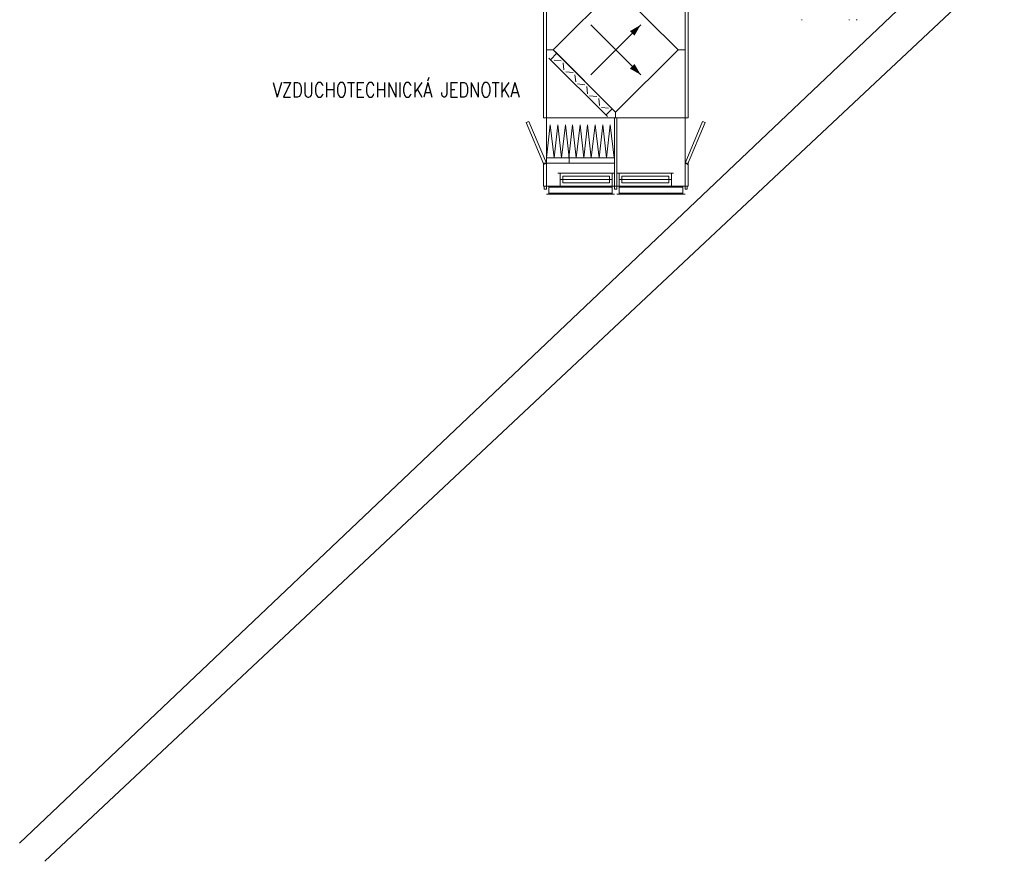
# Model space of a CAD drawing. Header units: millimetres. Extents: x -4829 to 407110, y -34854 to 354616.
# Tile 5 of 75: x 14086 to 27352, y -34854 to -23520. Entities that reach past the tile are written whole.
import ezdxf
from ezdxf.enums import TextEntityAlignment as Align

# ---------------------------------------------------------------- set-up
doc = ezdxf.new("R2010")
doc.units = ezdxf.units.MM
doc.header["$LTSCALE"] = 15
doc.styles.get("Standard").update_dxf_attribs({"font": 'romans.shx', "width": 0.8})

# ---------------------------------------------------------------- blocks, each defined once
blk = doc.blocks.new('A$C580b18a6')
at = {"lineweight": 5}
for p, q in [((-19836, -31280), (-6570, -18696)), ((-6634, -19467), (-19498, -31524))]:
    blk.add_line(p, q, dxfattribs=at)
blk = doc.blocks.new('A$Cf38c0126')
at = {"linetype": 'Continuous', "lineweight": 5}
for p, q in [((18173, -17225), (18164, -17225)), ((18814, -17225), (18805, -17225)), ((18914, -17225), (18904, -17225))]:
    blk.add_line(p, q, dxfattribs=at)
at = {"lineweight": 5}
for points in [[(14689, -18548), (14689, -16712), (14728, -16712), (14728, -18548)], [(14728, -18548), (14728, -16712), (16597, -16712), (16597, -18548)], [(16637, -18548), (16637, -16712), (16597, -16712), (16597, -18548)], [(15661, -16789), (16505, -17632), (15661, -18471), (14820, -17632)], [(14689, -18548), (14689, -18545), (14728, -18545), (14728, -18548)], [(14728, -19465), (14728, -18548), (15648, -18548), (15648, -19465)], [(15679, -19465), (15679, -18548), (15648, -18548), (15648, -19465)], [(15679, -19465), (15679, -18548), (16597, -18548), (16597, -19465)], [(16637, -18548), (16637, -18545), (16597, -18545), (16597, -18548)], [(14692, -19174), (14458, -18610), (14493, -18595), (14728, -19159)], [(16632, -19174), (16867, -18610), (16831, -18595), (16597, -19159)], [(14728, -19159), (14728, -19085), (15037, -19085), (15037, -19159)], [(15037, -19159), (15037, -19085), (15648, -19085), (15648, -19159)], [(14689, -19465), (14689, -19159), (14728, -19159), (14728, -19465)], [(16637, -19465), (16637, -19159), (16597, -19159), (16597, -19465)], [(15581, -19334), (15581, -19420), (14948, -19420), (14948, -19334)], [(16377, -19334), (16377, -19420), (15744, -19420), (15744, -19334)], [(14698, -19465), (14698, -19506), (14728, -19506), (14728, -19465)], [(14761, -19559), (14761, -19482), (15616, -19482), (15616, -19559)], [(15648, -19465), (15648, -19506), (15679, -19506), (15679, -19465)], [(15648, -19465), (15648, -19506), (15679, -19506), (15679, -19465)], [(15708, -19559), (15708, -19482), (16567, -19482), (16567, -19559)], [(16597, -19465), (16597, -19506), (16626, -19506), (16626, -19465)]]:
    blk.add_lwpolyline(points, close=True, dxfattribs=at)
for points in [[(15327, -17294), (16000, -17967)], [(15327, -17967), (16000, -17294)], [(14820, -17632), (14728, -17632)], [(16597, -17632), (16505, -17632)], [(14761, -17741), (15551, -18530)], [(14785, -17764), (14868, -17676)], [(14832, -17768), (14927, -17780)], [(14847, -17655), (15637, -18447)], [(14963, -17901), (14956, -17807)], [(14992, -17928), (15088, -17937)], [(15126, -18062), (15114, -17967)], [(15150, -18088), (15248, -18100)], [(15284, -18222), (15275, -18124)], [(15310, -18248), (15408, -18258)], [(15444, -18382), (15435, -18284)], [(15471, -18409), (15566, -18418)], [(15530, -18509), (15616, -18423)], [(15661, -18548), (15661, -18471)], [(14728, -19085), (14779, -18640)], [(14832, -19085), (14779, -18640)], [(14832, -19085), (14882, -18640)], [(14933, -19085), (14882, -18640)], [(14933, -19085), (14984, -18640)], [(15037, -19085), (14984, -18640)], [(15030, -19085), (15079, -18640)], [(15132, -19085), (15079, -18640)], [(15132, -19085), (15183, -18640)], [(15233, -19085), (15183, -18640)], [(15233, -19085), (15284, -18640)], [(15334, -19085), (15284, -18640)], [(15334, -19085), (15385, -18640)], [(15438, -19085), (15385, -18640)], [(15438, -19085), (15488, -18640)], [(15539, -19085), (15488, -18640)], [(15539, -19085), (15590, -18640)], [(15643, -19085), (15590, -18640)], [(15648, -19159), (14728, -19159)], [(15648, -19290), (14882, -19290)], [(14912, -19290), (14912, -19465)], [(15616, -19290), (15616, -19465)], [(16442, -19290), (15679, -19290)], [(15708, -19290), (15708, -19465)], [(16414, -19290), (16414, -19465)], [(14728, -19465), (15648, -19465)], [(14761, -19574), (14761, -19465)], [(15648, -19465), (14882, -19465)], [(14912, -19379), (15616, -19379)], [(14912, -19379), (15616, -19379)], [(15616, -19574), (15616, -19465)], [(15679, -19465), (16597, -19465)], [(16442, -19465), (15679, -19465)], [(15708, -19379), (16414, -19379)], [(15708, -19379), (16414, -19379)], [(15708, -19574), (15708, -19465)], [(16567, -19574), (16567, -19465)], [(14728, -19574), (15648, -19574)], [(15679, -19574), (16597, -19574)]]:
    blk.add_lwpolyline(points, dxfattribs=at)
at = {"lineweight": 5, "transparency": 33554559}
for points in [[(16000, -17294), (15916, -17439), (15854, -17379)], [(16000, -17967), (15854, -17884), (15916, -17821)]]:
    blk.add_solid(points, dxfattribs=at)
at = {"lineweight": 5, "width": 0.8}
blk.add_text('VZDUCHOTECHNICKÁ JEDNOTKA', height=200, dxfattribs=at).set_placement((12704, -18270), align=Align.CENTER)

msp = doc.modelspace()

# ---------------------------------------------------------------- block references
at = {"ltscale": 2}
msp.add_blockref('A$C580b18a6', (33922, -3330), dxfattribs=at)

# ---------------------------------------------------------------- next in the draw order: block references
msp.add_blockref('A$Cf38c0126', (6454, -6295), dxfattribs=at)

doc.saveas('drawing.dxf')
